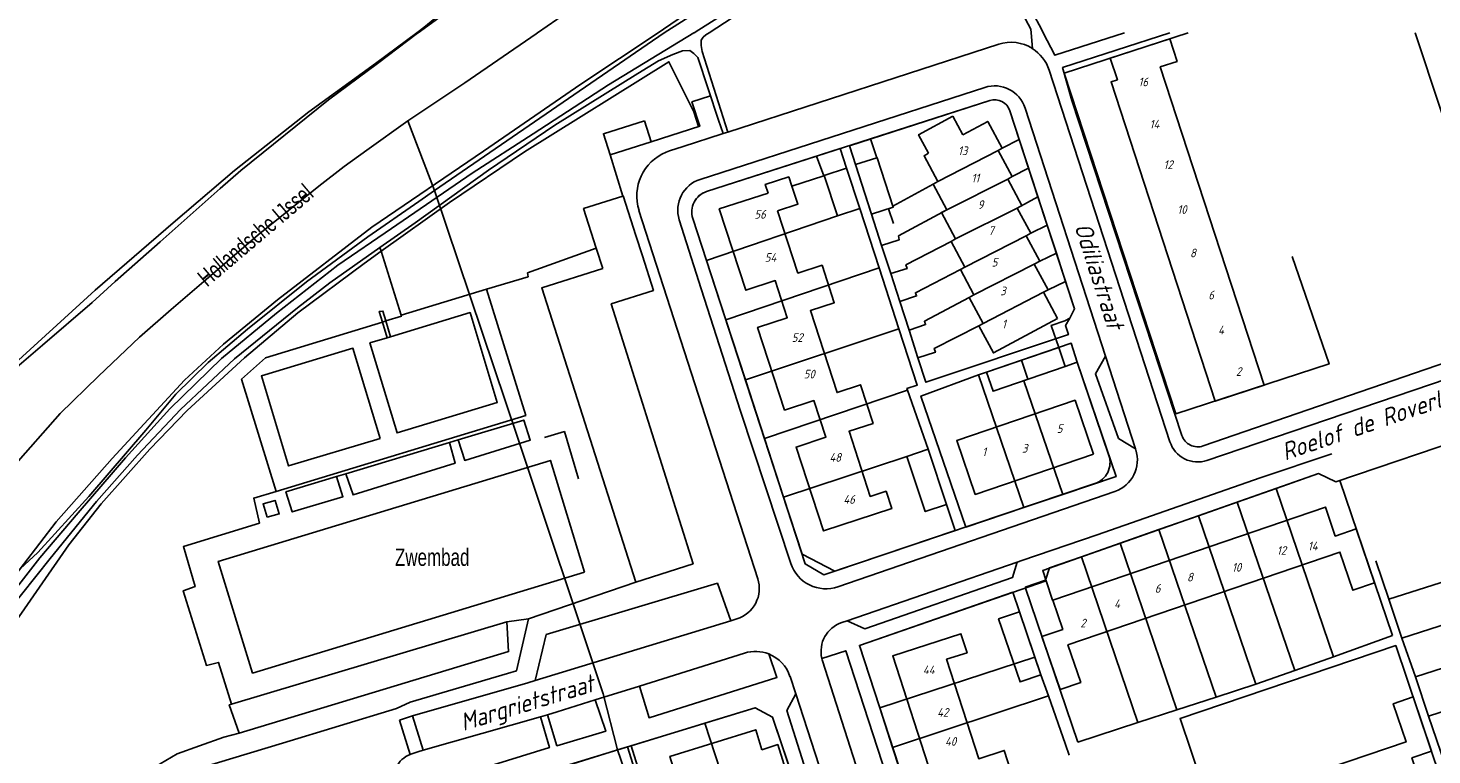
# Model space of a CAD drawing. Extents: x 124314 to 128016, y 450271 to 453716.
# Tile 37 of 40: x 125003 to 125205, y 451396 to 451501. Entities that reach past the tile are written whole.
import ezdxf
from ezdxf.enums import TextEntityAlignment as Align

# ---------------------------------------------------------------- set-up
doc = ezdxf.new("R2010")
doc.units = 0
doc.header["$MEASUREMENT"] = 0
for name, color, linetype in [('Default_113', 7, 'Continuous'), ('Default_117', 7, 'Continuous'), ('Default_118', 7, 'Continuous'), ('Default_119', 7, 'Continuous'), ('Default_21', 40, 'Continuous'), ('Default_22', 7, 'Continuous'), ('Default_23', 7, 'Continuous'), ('Default_4', 1, 'Continuous'), ('Default_48', 140, 'Continuous'), ('Default_6', 7, 'Continuous'), ('Default_79', 2, 'Continuous'), ('Default_80', 7, 'Continuous'), ('Default_99', 2, 'Continuous')]:
    doc.layers.add(name, color=color, linetype=linetype)
doc.styles.get("Standard").update_dxf_attribs({"font": 'ARIAL.TTF'})
doc.styles.add('Style-ENGINEERING', font='isoct.shx', dxfattribs={"oblique": 15})

msp = doc.modelspace()

# ---------------------------------------------------------------- linework, layer by layer
at = {"layer": 'Default_21', "lineweight": -3, "flags": 128}
for points in [[(125094.72, 451500), (125102.21, 451504.78), (125132.13, 451526.11), (125157.05, 451543.13), (125165.95, 451550.12), (125169.17, 451553.11), (125178.66, 451561.27), (125189.8, 451571.83), (125190.69, 451572.72), (125197.14, 451580.21), (125222.13, 451613.04), (125244.02, 451641.63), (125250.21, 451649.93), (125261.13, 451664.24), (125266.73, 451671.34), (125268.16, 451673.39), (125271.98, 451678.19)], [(125059.24, 451500), (125063.82, 451503.3), (125067.22, 451505.98), (125071.26, 451508.95), (125073.82, 451510.97)], [(125000, 451449.79), (125001.74, 451452.07), (125005.09, 451454.97), (125012.27, 451461.12), (125015.56, 451464.13), (125022.08, 451469.87), (125030.7, 451477.55), (125033.69, 451480.16), (125046.31, 451490.32), (125053.37, 451495.58), (125059.17, 451499.95), (125059.24, 451500)], [(125061.62, 451477.26), (125076.02, 451487.18), (125094.72, 451500)], [(125170.24, 451500), (125152.41, 451494.18), (125168.48, 451445.06), (125190.59, 451452.27), (125185.26, 451467.74)], [(125141.65, 451490.23), (125121.43, 451483.72), (125124.62, 451473.84)], [(125144.55, 451488.75), (125145.9, 451484.62)], [(125124.62, 451473.84), (125127.74, 451474.84), (125127.69, 451475), (125133.48, 451478.19), (125134.17, 451478.56), (125142.88, 451483.04), (125143.46, 451483.35), (125145.9, 451484.62)], [(125145.9, 451484.62), (125147.26, 451480.46)], [(125100.82, 451477.1), (125120.1, 451483.3), (125121.01, 451480.47), (125122.95, 451474.67)], [(125126.07, 451469.35), (125128.62, 451470.17), (125128.5, 451470.71), (125135.48, 451474.48), (125144.26, 451478.91), (125144.91, 451479.26), (125147.26, 451480.46)], [(125147.26, 451480.46), (125148.6, 451476.36)], [(125001.88, 451422.74), (125004.4, 451425.1), (125011.79, 451433.18), (125019.97, 451442.74), (125024.33, 451447.91), (125028.98, 451452.48), (125034.64, 451457.29), (125043.17, 451464.11), (125052, 451470.58), (125059.33, 451475.68), (125061.62, 451477.26)], [(125127.39, 451465.28), (125129.74, 451466), (125129.57, 451466.54), (125136.09, 451469.93), (125136.74, 451470.28), (125145.61, 451474.73), (125148.6, 451476.36)], [(125148.6, 451476.36), (125149.94, 451472.26)], [(125098.85, 451473.24), (125100.83, 451467.18)], [(125100.83, 451467.18), (125119.73, 451473.59), (125122.95, 451474.67)], [(125122.95, 451474.67), (125125.72, 451466.13)], [(125124.62, 451473.84), (125125.34, 451471.61), (125126.07, 451469.35)], [(125128.68, 451461.27), (125131.1, 451462.07), (125130.93, 451462.54), (125137.42, 451465.88), (125138.07, 451466.23), (125146.89, 451470.73), (125147.57, 451471.09), (125149.94, 451472.26)], [(125149.94, 451472.26), (125151.26, 451468.23)], [(125126.07, 451469.35), (125127.39, 451465.28)], [(125100.83, 451467.18), (125103.61, 451458.62)], [(125130.02, 451457.14), (125132.4, 451457.95), (125132.23, 451458.43), (125138.71, 451461.86), (125139.38, 451462.22), (125148.08, 451466.66), (125148.86, 451467.08), (125151.26, 451468.23)], [(125151.26, 451468.23), (125152.59, 451464.16)], [(125103.61, 451458.62), (125125.72, 451466.13)], [(125125.72, 451466.13), (125128.57, 451457.32)], [(125127.39, 451465.28), (125128.68, 451461.27)], [(125131.31, 451453.15), (125132.45, 451449.62), (125152.99, 451456.51), (125152.59, 451457.8), (125153.22, 451458.86), (125153.89, 451460.2), (125152.59, 451464.16)], [(125131.31, 451453.15), (125133.83, 451453.96), (125133.65, 451454.5), (125140.09, 451457.78), (125140.72, 451458.12), (125149.41, 451462.6), (125150.07, 451462.96), (125152.59, 451464.16)], [(125128.68, 451461.27), (125130.02, 451457.14)], [(125103.61, 451458.62), (125106.43, 451449.97)], [(125106.43, 451449.97), (125128.57, 451457.32)], [(125128.57, 451457.32), (125131.2, 451449.2), (125129.71, 451448.73), (125129.8, 451448.48)], [(125130.02, 451457.14), (125131.31, 451453.15)], [(125146.23, 451452.81), (125153.4, 451455.24), (125154.26, 451452.54), (125159.86, 451436.05), (125152.19, 451433.47)], [(125140.06, 451450.68), (125141.19, 451451.09), (125146.23, 451452.81)], [(125146.23, 451452.81), (125147.17, 451450.06), (125146.55, 451449.85), (125152.19, 451433.47)], [(125106.43, 451449.97), (125109.17, 451441.54)], [(125140.06, 451450.68), (125131.73, 451447.65), (125138.2, 451428.77), (125146.58, 451431.59)], [(125140.06, 451450.68), (125146.58, 451431.59)], [(125109.17, 451441.54), (125129.8, 451448.48)], [(125129.8, 451448.48), (125132.79, 451439.97)], [(125109.17, 451441.54), (125111.94, 451433.05)], [(125111.94, 451433.05), (125114.61, 451424.84), (125119.32, 451422.42), (125136.69, 451428.26), (125135.43, 451432.01), (125132.79, 451439.97)], [(125111.94, 451433.05), (125129.71, 451438.95), (125132.79, 451439.97)], [(125182.93, 451434.33), (125189.06, 451436.48), (125191.56, 451435.28), (125192.12, 451435.47)], [(125199.74, 451413.13), (125192.12, 451435.47)], [(125146.58, 451431.59), (125152.19, 451433.47)], [(125177.32, 451432.35), (125182.93, 451434.33)], [(125191.2, 451410.09), (125182.93, 451434.33)], [(125171.76, 451430.4), (125177.32, 451432.35)], [(125177.32, 451432.35), (125185.64, 451408.11)], [(125166.05, 451428.4), (125171.76, 451430.4)], [(125171.76, 451430.4), (125180.04, 451406.15)], [(125160.47, 451426.44), (125166.05, 451428.4)], [(125174.28, 451404.27), (125166.05, 451428.4)], [(125154.88, 451424.48), (125160.47, 451426.44)], [(125168.65, 451402.44), (125160.47, 451426.44)], [(125146.76, 451420.1), (125149.71, 451421.1), (125150.29, 451422.87)], [(125150.29, 451422.87), (125154.88, 451424.48)], [(125163.02, 451400.61), (125154.88, 451424.48)], [(125197.31, 451423.9), (125199.19, 451418.38)], [(125199.19, 451418.38), (125218.21, 451424.45)], [(125148.17, 451410.04), (125145.96, 451416.57), (125144.99, 451419.38), (125122.86, 451411.71), (125125.79, 451402.72)], [(125154.37, 451397.79), (125146.76, 451420.1)], [(125201.09, 451412.77), (125220.04, 451418.85)], [(125199.19, 451418.38), (125201.09, 451412.77)], [(125191.2, 451410.09), (125199.74, 451413.13)], [(125201.09, 451412.77), (125203.03, 451407.17)], [(125203.03, 451407.17), (125221.88, 451413.23)], [(125208.33, 451387.59), (125200.18, 451411.68), (125169.1, 451401.18), (125172.28, 451391.77)], [(125125.79, 451402.72), (125148.17, 451410.04)], [(125148.17, 451410.04), (125149.04, 451407.48), (125150.12, 451404.43)], [(125185.64, 451408.11), (125191.2, 451410.09)], [(125180.04, 451406.15), (125185.64, 451408.11)], [(125203.03, 451407.17), (125204.9, 451401.54)], [(125204.9, 451401.54), (125223.8, 451407.62)], [(125127.66, 451397.02), (125150.12, 451404.43)], [(125150.12, 451404.43), (125152.59, 451397.45), (125153.13, 451395.89)], [(125180.04, 451406.15), (125174.28, 451404.27)], [(125100.59, 451400.51), (125107.83, 451402.73), (125110.34, 451401.39), (125115.92, 451384.89), (125117.91, 451383.98), (125119.09, 451380.52)], [(125125.79, 451402.72), (125127.66, 451397.02)], [(125168.65, 451402.44), (125163.02, 451400.61)], [(125174.28, 451404.27), (125168.65, 451402.44)], [(125089.98, 451397.26), (125100.59, 451400.51)], [(125100.59, 451400.51), (125107.29, 451379.91), (125104.43, 451378.98), (125105.37, 451376.1)], [(125163.02, 451400.61), (125154.37, 451397.79)], [(125204.9, 451401.54), (125207.82, 451392.97)], [(125081.53, 451394.67), (125086.94, 451396.33), (125087.98, 451396.65)], [(125087.98, 451396.65), (125089.43, 451397.09)], [(125089.43, 451397.09), (125089.98, 451397.26)], [(125089.43, 451397.09), (125092.42, 451387.6), (125092.48, 451387.4)], [(125089.98, 451397.26), (125093, 451387.56), (125092.48, 451387.4)], [(125127.66, 451397.02), (125130.43, 451388.52)]]:
    msp.add_lwpolyline(points, dxfattribs=at)
at = {"layer": 'Default_21', "lineweight": -3}
for centre, major_axis, end_param in [((125142.36, 451488.03), (2.19, 0.72), 1.5665), ((125101.76, 451474.19), (-0.93, 2.91), 1.575557)]:
    msp.add_ellipse(centre, major_axis=major_axis, ratio=1, start_param=0, end_param=end_param, dxfattribs=at)
at = {"layer": 'Default_22', "lineweight": -3, "flags": 128}
for points in [[(125057.78, 451487.28), (125061.62, 451477.26)], [(125061.62, 451477.26), (125073.61, 451441.57), (125085.92, 451404.73), (125087.98, 451396.65)], [(125087.98, 451396.65), (125089, 451393.73), (125091.3, 451387.1), (125096.32, 451373.17)]]:
    msp.add_lwpolyline(points, dxfattribs=at)
at = {"layer": 'Default_23', "lineweight": -3, "flags": 128}
for points in [[(125076.48, 451500), (125079.25, 451501.88), (125087.23, 451507.42), (125092.76, 451511.34), (125099.6, 451515.99), (125105.91, 451520.09), (125111.32, 451523.9), (125115.61, 451526.82), (125121.38, 451530.86), (125126.32, 451534.43), (125135.3, 451540.74), (125141.85, 451545.5), (125147.96, 451549.87), (125151.06, 451552.25), (125154.27, 451554.81), (125159.04, 451558.73), (125163.62, 451562.6), (125170.76, 451568.49)], [(125057.78, 451487.28), (125065.97, 451492.76), (125076.25, 451499.84)], [(125076.25, 451499.84), (125076.48, 451500)], [(125000, 451436.28), (125000.88, 451437.43), (125007.65, 451445.13), (125013.16, 451450.52), (125019.08, 451456.14), (125023.63, 451460.1), (125032.73, 451467.9), (125036.2, 451470.86), (125044.93, 451477.89), (125048.58, 451480.72), (125051.86, 451483.08), (125057.78, 451487.28)]]:
    msp.add_lwpolyline(points, dxfattribs=at)
at = {"layer": 'Default_4', "lineweight": -3, "flags": 128}
for points in [[(125181.2, 451449.21), (125166.24, 451495.07), (125168.66, 451495.86), (125167.6, 451499.14), (125159.04, 451496.35), (125160.06, 451493.21), (125159.15, 451492.91), (125174.16, 451446.91), (125181.2, 451449.21)], [(125136.34, 451487.95), (125131.4, 451485.3), (125132.84, 451482.63)], [(125136.34, 451487.95), (125137.78, 451485.28)], [(125091.87, 451487.32), (125092.84, 451484.27), (125086.94, 451482.38), (125085.96, 451485.43), (125091.87, 451487.32)], [(125151.44, 451458.83), (125149.41, 451462.6), (125150.07, 451462.96), (125148.08, 451466.66), (125148.86, 451467.08), (125146.89, 451470.73), (125147.57, 451471.09), (125145.61, 451474.73), (125146.3, 451475.11), (125144.26, 451478.91), (125144.91, 451479.26), (125142.88, 451483.04), (125143.46, 451483.35), (125141.38, 451487.22), (125137.78, 451485.28)], [(125132.84, 451482.63), (125132.18, 451482.27), (125134.17, 451478.56), (125133.48, 451478.19), (125135.48, 451474.48), (125134.71, 451474.07), (125136.74, 451470.28), (125136.09, 451469.93), (125138.07, 451466.23), (125137.42, 451465.88), (125139.38, 451462.22), (125138.71, 451461.86), (125140.72, 451458.12), (125140.09, 451457.78), (125142.19, 451453.86), (125151.44, 451458.83)], [(125113.12, 451477.9), (125112.68, 451479.23), (125109.3, 451478.13), (125109.7, 451476.9)], [(125111.06, 451474.33), (125113.99, 451475.3), (125113.12, 451477.9)], [(125088.74, 451476.46), (125083.11, 451474.66), (125084.93, 451468.94)], [(125090.65, 451470.77), (125088.82, 451476.49), (125088.74, 451476.46)], [(125109.7, 451476.9), (125102.66, 451474.6), (125106.48, 451462.89), (125110.73, 451464.28), (125112.47, 451458.93), (125108.18, 451457.53), (125112.07, 451445.61), (125116.3, 451446.99), (125118.03, 451441.7), (125113.74, 451440.3), (125117.68, 451428.22), (125127.52, 451431.43), (125126.71, 451433.93), (125124.42, 451433.19), (125121.37, 451442.56), (125124.85, 451443.69), (125123.03, 451449.26), (125119.65, 451448.15), (125115.8, 451459.95), (125119.25, 451461.08), (125117.48, 451466.5), (125113.99, 451465.36), (125111.06, 451474.33)], [(125090.65, 451470.77), (125091.58, 451467.87)], [(125084.93, 451468.94), (125085.86, 451466.04)], [(125090.64, 451420.83), (125098.9, 451423.47), (125087.08, 451460.92), (125093.18, 451462.87), (125091.58, 451467.87)], [(125085.86, 451466.04), (125077.08, 451463.23), (125090.64, 451420.83)], [(125156.62, 451439.26), (125153.97, 451447.04), (125136.91, 451441.25), (125139.56, 451433.46), (125156.62, 451439.26)], [(125037.49, 451430.17), (125039.22, 451430.65), (125038.63, 451432.61), (125036.9, 451432.09), (125037.49, 451430.17)], [(125150.74, 451418.25), (125152.18, 451414.02), (125149.18, 451413), (125151.79, 451405.35), (125154.78, 451406.37), (125152.93, 451411.79), (125192.15, 451425.15), (125194.01, 451419.67), (125197.15, 451420.74), (125194.5, 451428.5), (125191.46, 451427.46), (125190.04, 451431.65), (125150.74, 451418.25)], [(125150.74, 451418.25), (125150.71, 451418.24)], [(125150.88, 451373.31), (125149.92, 451376.27), (125147.55, 451375.51), (125146.59, 451378.48), (125145.63, 451378.18), (125141.94, 451389.58), (125145.62, 451390.77), (125143.74, 451396.58), (125140.07, 451395.39), (125135.44, 451409.71), (125138.38, 451410.66), (125137.5, 451413.39), (125127.68, 451410.21), (125133.31, 451392.81), (125137.28, 451394.09), (125139.01, 451388.74), (125135.13, 451387.49), (125140.77, 451370.04), (125150.88, 451373.31)], [(125175.61, 451381.68), (125203.94, 451391.27), (125202.51, 451395.5), (125205.33, 451396.46), (125202.68, 451404.28), (125199.82, 451403.3), (125201.68, 451397.81), (125173.46, 451388.26), (125172.28, 451391.77), (125158.18, 451387), (125160.15, 451381.18)], [(125108.82, 451396.67), (125107.92, 451399.56), (125095.55, 451395.72), (125095.99, 451394.3), (125088.31, 451391.91), (125087.86, 451393.37), (125065.28, 451386.36), (125065.54, 451385.39), (125062.6, 451384.48), (125064.93, 451376.99), (125068.17, 451377.99), (125067.64, 451379.69), (125092.42, 451387.38), (125092.68, 451386.57), (125097.7, 451388.12), (125097.88, 451387.87), (125110.35, 451391.74), (125110.14, 451392.4)], [(125108.82, 451396.67), (125111.1, 451397.42), (125112.43, 451393.11), (125110.14, 451392.4)]]:
    msp.add_lwpolyline(points, dxfattribs=at)
at = {"layer": 'Default_48', "lineweight": -3, "flags": 128}
for points in [[(125059.08, 451500), (125060.09, 451500.75), (125064.07, 451504.01), (125067.99, 451507.32), (125070.76, 451509.96), (125071.48, 451511.06), (125071.7, 451512.24), (125071.56, 451513.82), (125070.72, 451518.15), (125070.36, 451524.54), (125069.96, 451531.86), (125069.58, 451536.11), (125069.06, 451540.39), (125068.52, 451546.62), (125068.02, 451549.6), (125067.71, 451551.33)], [(125093.85, 451500), (125094.6, 451500.5), (125106.27, 451508.49)], [(125000, 451420.28), (125007.06, 451429.54), (125015.16, 451438.66), (125025.55, 451449.91), (125031.2, 451455.11), (125038.98, 451461.49), (125052.57, 451471.96), (125068.67, 451482.95), (125082.69, 451492.58), (125093.85, 451500)], [(125000, 451451.34), (125012.68, 451462.91), (125023.94, 451472.62), (125032.79, 451480.12), (125043.5, 451488.58), (125053.12, 451495.58), (125059.08, 451500), (125059.08, 451500)]]:
    msp.add_lwpolyline(points, dxfattribs=at)
at = {"layer": 'Default_6', "lineweight": -3, "flags": 128}
for points in [[(125125.37, 451481.97), (125122.32, 451480.99), (125125.34, 451471.61)], [(125127.77, 451472.5), (125127.08, 451474.63), (125127.74, 451474.84), (125125.43, 451481.99), (125125.37, 451481.97)], [(125117.79, 451479.4), (125119.73, 451473.59), (125122.95, 451474.67), (125121.01, 451480.47), (125117.79, 451479.4)], [(125151.61, 451454.64), (125141.19, 451451.09), (125142.13, 451448.34), (125152.55, 451451.89), (125152.54, 451451.92)], [(125152.54, 451451.92), (125151.61, 451454.64)], [(125135.43, 451432.01), (125132.79, 451439.97), (125129.71, 451438.95), (125132.35, 451430.99), (125135.43, 451432.01)], [(125149.04, 451407.48), (125146.02, 451406.46), (125142.94, 451415.54), (125145.96, 451416.57), (125149.04, 451407.48)]]:
    msp.add_lwpolyline(points, dxfattribs=at)
at = {"layer": 'Default_79', "lineweight": -3, "flags": 128}
msp.add_lwpolyline([(125056.55, 451400.96), (125058.1, 451395.99)], dxfattribs=at)
at = {"layer": 'Default_80', "lineweight": -3, "flags": 128}
for points in [[(125053.91, 451468.5), (125063.78, 451475.53), (125074.59, 451482.85), (125095.4, 451495.81), (125098.99, 451488.62)], [(125098.99, 451488.62), (125099.68, 451486.46)], [(125113.12, 451477.9), (125117.74, 451479.38)], [(125000, 451413.39), (125008.9, 451426.21), (125013.56, 451432.09), (125020.59, 451440), (125025.96, 451445.55), (125034.21, 451453.15), (125041.93, 451459.64), (125051.45, 451466.75), (125053.91, 451468.5)], [(125077.47, 451441.65), (125080.33, 451442.53), (125082.39, 451435.72)]]:
    msp.add_lwpolyline(points, dxfattribs=at)
at = {"layer": 'Default_99', "lineweight": -3, "flags": 128}
for points in [[(125099.03, 451500), (125099.71, 451500.42), (125109.61, 451506.71), (125120.1, 451514.05), (125131.38, 451522.16), (125144.89, 451532.19), (125157.85, 451541.39), (125167.66, 451548.54), (125177.44, 451556.71), (125185.77, 451564.35), (125193.89, 451572.48), (125201.79, 451582.43), (125211.32, 451594.66), (125219.92, 451605.55), (125231.91, 451620.87), (125241.9, 451633.7), (125265.85, 451666.66)], [(125101.21, 451500), (125111.97, 451507.05), (125119.65, 451512.25), (125132.98, 451522.03)], [(125149.36, 451500), (125149.11, 451500.49), (125137.45, 451522.18)], [(125136.59, 451521.2), (125147.6, 451500.53), (125147.64, 451500)], [(125000, 451418.28), (125004.71, 451424.35), (125010.24, 451430.83), (125017.06, 451438.72), (125023.47, 451445.82), (125030.91, 451453.04), (125038.85, 451459.61), (125047.66, 451466.51), (125055.39, 451471.78), (125067.04, 451479.76), (125075.81, 451485.42), (125086.7, 451492.51), (125099.02, 451500), (125099.03, 451500)], [(125103.92, 451485.69), (125100.18, 451497.3), (125100.05, 451498.14), (125100.05, 451498.9), (125100.34, 451499.35), (125100.74, 451499.69), (125101.21, 451500)], [(125147.64, 451500), (125147.64, 451500), (125147.8, 451497.73)], [(125161.07, 451500), (125151.03, 451496.76), (125149.37, 451500), (125149.36, 451500)], [(125167.6, 451500), (125152.16, 451494.98), (125153.5, 451490.23), (125169.36, 451441.98)], [(125172.44, 451440.46), (125193.52, 451447.7), (125215.46, 451455.24), (125208.5, 451476.68), (125209.84, 451479.29), (125203.13, 451499.56), (125202.98, 451500), (125202.98, 451500)], [(125103.92, 451485.69), (125142.95, 451498.33)], [(125053.74, 451469.04), (125058.81, 451472.61), (125069.38, 451480.18), (125078.98, 451486.68), (125090.91, 451494.1), (125093.88, 451495.94), (125095.96, 451496.88), (125097.35, 451497.4), (125098.41, 451497.43), (125098.98, 451496.99), (125099.56, 451496.42), (125102.57, 451487.38)], [(125150.22, 451494.62), (125167.64, 451441.04)], [(125140.94, 451492.11), (125099.91, 451478.86)], [(125092.84, 451484.27), (125099.85, 451486.51), (125098.73, 451490.02), (125101.4, 451490.91)], [(125124.49, 451484.71), (125141.65, 451490.23)], [(125102.57, 451487.38), (125103.21, 451485.46)], [(125144.55, 451488.75), (125153.89, 451460.2), (125153.22, 451458.86), (125152.5, 451458.49), (125150.53, 451457.82), (125151.61, 451454.64)], [(125158.35, 451453.39), (125146.76, 451489.13)], [(125097.45, 451483.59), (125103.09, 451485.42)], [(125103.09, 451485.42), (125103.21, 451485.46)], [(125103.21, 451485.46), (125103.92, 451485.69)], [(125097.45, 451483.59), (125095.48, 451482.96)], [(125116.7, 451482.2), (125124.49, 451484.71)], [(125124.49, 451484.71), (125125.37, 451481.97)], [(125086.94, 451482.38), (125088.74, 451476.46)], [(125095.48, 451482.96), (125095.23, 451482.87), (125094.99, 451482.78)], [(125116.7, 451482.2), (125100.82, 451477.1)], [(125116.7, 451482.2), (125117.74, 451479.38)], [(125117.74, 451479.38), (125117.79, 451479.4)], [(125091.09, 451474.38), (125108.21, 451421.31)], [(125098.85, 451473.24), (125115.06, 451423.45), (125117.73, 451421.89), (125156.81, 451435.02)], [(125096.9, 451473.04), (125100.03, 451463.07), (125105.73, 451445.45), (125113, 451423.52)], [(125000, 451416.47), (125006.21, 451424.24), (125012.87, 451432.45), (125018.81, 451439.13), (125024.99, 451445.69), (125032.79, 451453.01), (125041.88, 451460.35), (125046.5, 451463.94), (125053.74, 451469.04)], [(125053.74, 451469.04), (125053.91, 451468.5)], [(125053.91, 451468.5), (125056.79, 451459.32)], [(125069.12, 451463.04), (125075.1, 451464.84), (125075.04, 451465.38), (125084.93, 451468.94)], [(125038.77, 451433.91), (125074.77, 451444.86), (125069.12, 451463.04)], [(125056.79, 451459.32), (125069.12, 451463.04)], [(125054.79, 451456.05), (125052.3, 451455.29), (125056.22, 451442.33), (125070.66, 451446.7), (125066.74, 451459.66), (125055.25, 451456.19)], [(125054.11, 451458.31), (125053.65, 451459.84), (125054.17, 451459.89), (125054.59, 451458.46)], [(125056.79, 451459.32), (125056.84, 451459.15), (125054.59, 451458.46)], [(125038.77, 451433.91), (125033.79, 451450.07), (125037.23, 451453.14), (125054.11, 451458.31)], [(125054.11, 451458.31), (125054.59, 451458.46)], [(125054.79, 451456.05), (125054.11, 451458.31)], [(125054.59, 451458.46), (125055.25, 451456.19)], [(125055.25, 451456.19), (125054.79, 451456.05)], [(125053.76, 451441.55), (125049.85, 451454.53), (125036.66, 451450.55), (125040.57, 451437.57), (125053.76, 451441.55)], [(125162.67, 451440.03), (125160.21, 451441.53), (125156.89, 451450.86), (125158.35, 451453.39)], [(125158.35, 451453.39), (125162.67, 451440.03)], [(125158.83, 451439.1), (125154.26, 451452.54), (125152.54, 451451.92)], [(125172.97, 451438.37), (125215.09, 451452.69)], [(125065.04, 451441.34), (125074.47, 451444.18), (125075.41, 451441.3), (125065.97, 451438.36), (125065.04, 451441.34)], [(125048.85, 451436.45), (125049.88, 451433.4), (125064.59, 451437.97), (125063.77, 451440.95)], [(125048.85, 451436.45), (125063.77, 451440.95)], [(125063.77, 451440.95), (125065.04, 451441.34)], [(125227.53, 451396.43), (125212.26, 451442.29), (125191.56, 451435.28), (125189.06, 451436.48), (125149.29, 451422.52), (125149.77, 451421.04)], [(125145.6, 451423.7), (125146.29, 451423.94), (125157.13, 451427.66), (125180.66, 451435.85), (125190.98, 451439.34)], [(125162.67, 451440.03), (125162.71, 451439.92)], [(125083.22, 451422.27), (125078.32, 451438.38), (125030.44, 451423.82), (125035.39, 451407.72), (125083.22, 451422.27)], [(125047.47, 451436.03), (125048.4, 451433.13), (125041.09, 451430.94), (125040.18, 451433.83), (125047.47, 451436.03)], [(125047.47, 451436.03), (125048.85, 451436.45)], [(125032.35, 451403.23), (125030.45, 451409.26), (125028.73, 451408.83), (125025.38, 451419.59), (125027.1, 451420.2), (125025.42, 451425.96), (125036.36, 451429.35), (125035.54, 451432.93), (125038.77, 451433.91)], [(125119.77, 451420.16), (125159.71, 451433.9)], [(125121.11, 451415.27), (125123.66, 451414.1), (125144.92, 451421.48), (125145.6, 451423.7)], [(125121.11, 451415.27), (125145.6, 451423.7)], [(125075.16, 451415.54), (125090.64, 451420.83)], [(125076.1, 451406.66), (125077.72, 451413.27), (125102.4, 451420.67), (125104.33, 451415.26)], [(125149.77, 451421.04), (125122.86, 451411.71), (125137.87, 451365.73)], [(125149.77, 451421.04), (125150.71, 451418.24)], [(125072.02, 451415.1), (125032.35, 451403.23)], [(125033.45, 451399.06), (125072.29, 451410.82), (125072.02, 451415.1)], [(125075.16, 451415.54), (125072.02, 451415.1)], [(125072.15, 451407.65), (125073.41, 451408.04), (125075.16, 451415.54)], [(125076.1, 451406.66), (125104.33, 451415.26)], [(125105.19, 451415.52), (125104.33, 451415.26)], [(125120.32, 451415), (125121.11, 451415.27)], [(125091.14, 451405.86), (125106.32, 451410.61)], [(125091.14, 451405.86), (125092.54, 451401.28), (125110.98, 451407.1), (125109.82, 451410.48)], [(125117.45, 451409.84), (125120.9, 451410.94), (125127.45, 451390.86), (125123.93, 451389.57)], [(125117.45, 451409.84), (125117.49, 451409.65), (125117.55, 451409.47)], [(125117.55, 451409.47), (125123.93, 451389.57)], [(125058.11, 451403.52), (125072.15, 451407.65)], [(125075.05, 451406.34), (125076.1, 451406.66)], [(125112.87, 451407.23), (125113.68, 451404.73)], [(125075.05, 451406.34), (125058.43, 451401.55)], [(125084.76, 451403.86), (125091.14, 451405.86)], [(125119.83, 451385.76), (125117.36, 451386.7), (125112.38, 451402.32), (125113.68, 451404.73)], [(125113.68, 451404.73), (125119.83, 451385.76)], [(125018.1, 451391.43), (125018.23, 451391.12), (125039.69, 451397.62), (125056.14, 451402.62), (125058.11, 451403.52)], [(125032.35, 451403.23), (125032.03, 451403.14), (125033.45, 451399.06)], [(125110.43, 451380.58), (125116.65, 451382.71), (125110.34, 451401.39), (125107.83, 451402.73), (125058.96, 451387.76), (125064.31, 451370.56)], [(125077.91, 451401.73), (125079.26, 451397.25), (125086.29, 451399.34), (125084.76, 451403.86)], [(125077.91, 451401.73), (125079.3, 451402.15), (125084.76, 451403.86)], [(125056.55, 451400.96), (125058.43, 451401.55), (125059.97, 451396.63)], [(125059.21, 451396.4), (125059.97, 451396.63), (125076.88, 451401.42)], [(125059.38, 451391.19), (125078.18, 451397), (125076.88, 451401.42)], [(125076.88, 451401.42), (125077.91, 451401.73)], [(125000, 451386.33), (125014.48, 451390.98), (125015.09, 451390.61), (125018.1, 451391.51), (125019.97, 451393.2), (125022.04, 451394.63), (125024.49, 451396.11), (125027.73, 451397.25), (125031.22, 451398.47), (125033.45, 451399.06)], [(125058.06, 451395.98), (125059.21, 451396.4)]]:
    msp.add_lwpolyline(points, dxfattribs=at)
at = {"layer": 'Default_99', "lineweight": -3}
for centre, major_axis, start_param, end_param in [((125144.73, 451492.84), (3.07, 4.89), 0, 0.873547), ((125144.73, 451492.84), (5.48, 1.78), 0, 0.696675), ((125142.36, 451487.71), (4.4, 1.43), 0, 1.570347), ((125142.36, 451488.03), (2.19, 0.72), 0, 1.5665), ((125097.58, 451476.48), (-2.59, 6.3), 0, 1.492855), ((125101.34, 451474.44), (-1.43, 4.43), 0, 1.562896), ((125101.76, 451474.19), (-0.94, 2.91), 0, 1.574354), ((125171.62, 451442.33), (-3.98, -1.3), 0, 1.58453), ((125171.65, 451442.73), (-2.29, -0.75), 0, 1.586785), ((125155.78, 451438.07), (1.02, -3.05), 0, 1.574194), ((125158.15, 451438.44), (1.56, -4.53), 0, 1.552643), ((125118.04, 451425.19), (-5.05, -1.67), 0, 1.58187), ((125103.85, 451419.91), (1.34, -4.38), 0, 1.586314), ((125121.76, 451410.82), (-1.44, 4.19), 0, 1.460918), ((125107.89, 451405.62), (1.93, 4.86), 0, 0.682652), ((125107.88, 451405.61), (4.98, 1.62), 0, 0.8781), ((125059.33, 451392.68), (-3.31, -1.25), 4.709722, 6.283185)]:
    msp.add_ellipse(centre, major_axis=major_axis, ratio=1, start_param=start_param, end_param=end_param, dxfattribs=at)

# ---------------------------------------------------------------- texts
at = {"layer": 'Default_113', "lineweight": -3, "style": 'Style-ENGINEERING', "oblique": 15}
for s, p in [('16', (125163.78, 451492.91)), ('14', (125165.4, 451486.82)), ('13', (125137.76, 451482.99)), ('12', (125167.38, 451480.98)), ('11', (125139.58, 451479.05)), ('9', (125140.33, 451475.22)), ('56', (125108.55, 451473.83)), ('10', (125169.37, 451474.52)), ('7', (125141.84, 451471.48)), ('54', (125110.05, 451467.61)), ('5', (125142.35, 451466.93)), ('8', (125170.95, 451468.26)), ('3', (125143.56, 451462.79)), ('6', (125173.57, 451462.2)), ('1', (125143.7, 451458.02)), ('4', (125174.99, 451457.15)), ('52', (125113.9, 451456.07)), ('50', (125115.63, 451450.81)), ('2', (125177.54, 451451.17)), ('5', (125151.73, 451442.95)), ('48', (125119.38, 451438.8)), ('1', (125140.85, 451439.6)), ('3', (125146.7, 451440.11)), ('46', (125121.38, 451432.75)), ('14', (125188.22, 451426.04)), ('12', (125183.71, 451425.39)), ('10', (125177.24, 451422.96)), ('6', (125165.87, 451419.93)), ('8', (125170.52, 451421.55)), ('4', (125160.01, 451417.71)), ('2', (125155.1, 451414.93)), ('44', (125132.86, 451408.19)), ('42', (125134.88, 451402.06)), ('40', (125136.01, 451397.87))]:
    msp.add_text(s, height=1.25, dxfattribs=at).set_placement(p, align=Align.MIDDLE_CENTER)
at = {"layer": 'Default_117', "lineweight": -3, "style": 'Style-ENGINEERING', "oblique": 15}
for s, rotation, p in [('Odiliastraat', 287.9456, (125157.45, 451464.97)), ('Roelof de Roverlaan', 18.7791, (125197.5, 451444.15)), ('Margrietstraat', 16.9132, (125074.93, 451403.45))]:
    msp.add_text(s, height=2.5, rotation=rotation, dxfattribs=at).set_placement(p, align=Align.MIDDLE_CENTER)
at = {"layer": 'Default_118', "lineweight": -3, "width": 0.7}
msp.add_text('Hollandsche IJssel', height=2.5, rotation=40.2969, dxfattribs=at).set_placement((125035.78, 451470.83), align=Align.MIDDLE_CENTER)
at = {"layer": 'Default_119', "lineweight": -3, "width": 0.7}
msp.add_text('Zwembad', height=2.5, dxfattribs=at).set_placement((125061.28, 451424.42), align=Align.MIDDLE_CENTER)

doc.saveas('drawing.dxf')
